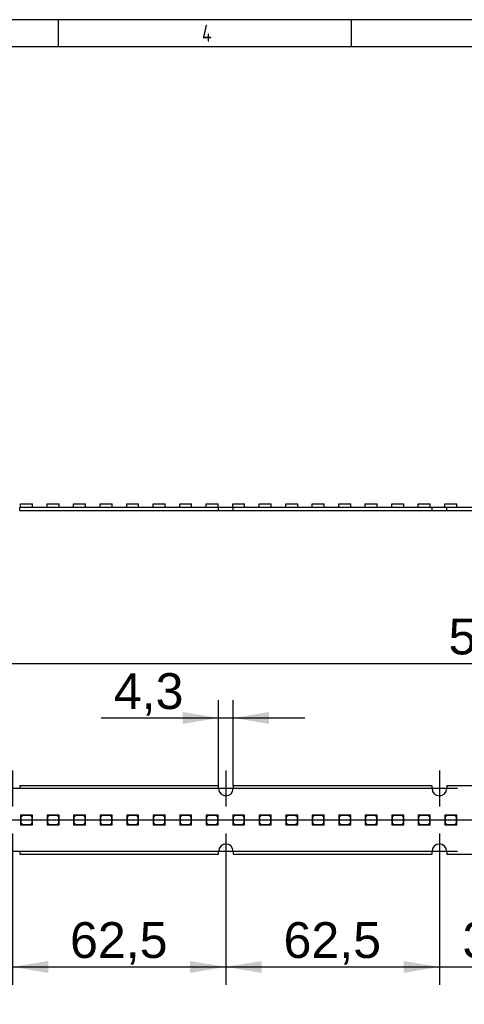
# Paper-space layout 'Layout1' of a CAD drawing. Header units: millimetres. Extents: x 0 to 406, y 0 to 285.
# Tile 3 of 7: x 143 to 208, y 140 to 285. Entities that reach past the tile are written whole.
import ezdxf
from ezdxf.enums import TextEntityAlignment as Align
from ezdxf.lldxf.tags import DXFTag

# ---------------------------------------------------------------- set-up
doc = ezdxf.new("R2010")
doc.units = ezdxf.units.MM
for name, color, linetype in [('10', 7, 'Continuous'), ('Default', 7, 'Continuous'), ('LINLED_560X20MM_', 7, 'Continuous')]:
    doc.layers.add(name, color=color, linetype=linetype)
doc.styles.add('SEACAD_Arial', font='arial.ttf')
doc.styles.add('SEACAD_Solid_Edge_ANSI', font='seans.ttf')
tags = doc.linetypes.add('CENTER2', pattern=[28.575, 19.05, -3.175, 3.175, -3.175]).pattern_tags.tags
tags[10:11] = [DXFTag(74, 4), DXFTag(75, 0), DXFTag(340, '0'), DXFTag(46, 0.0), DXFTag(50, 0.0), DXFTag(44, 0.0), DXFTag(45, 0.0)]
tags[8:9] = [DXFTag(74, 4), DXFTag(75, 0), DXFTag(340, '0'), DXFTag(46, 0.0), DXFTag(50, 0.0), DXFTag(44, 0.0), DXFTag(45, 0.0)]
tags[6:7] = [DXFTag(74, 4), DXFTag(75, 0), DXFTag(340, '0'), DXFTag(46, 0.0), DXFTag(50, 0.0), DXFTag(44, 0.0), DXFTag(45, 0.0)]
tags[4:5] = [DXFTag(74, 4), DXFTag(75, 0), DXFTag(340, '0'), DXFTag(46, 0.0), DXFTag(50, 0.0), DXFTag(44, 0.0), DXFTag(45, 0.0)]
doc.dimstyles.new('ISO', dxfattribs={"dimtxt": 5.25, "dimasz": 5.25, "dimexe": 2.625, "dimexo": 0, "dimgap": 1.3125, "dimtad": 1, "dimlfac": 2, "dimtxsty": 'SEACAD_Arial', "dimblk1": '_SE_FILLED', "dimblk2": '_SE_FILLED', "dimsah": 1, "dimcen": 2.625, "dimadec": 0, "dimazin": 0, "dimtfac": 0.5, "dimtdec": 3, "dimtmove": 0, "dimatfit": 3, "dimfxl": 1, "dimarcsym": 0})

# ---------------------------------------------------------------- blocks, each defined once
blk = doc.blocks.new('SE')
at = {"layer": 'LINLED_560X20MM_', "color": 7, "linetype": 'Continuous'}
for p, q in [((171.77, 172.35), (142.67, 172.35)), ((142.67, 172.35), (142.67, 171.95)), ((171.77, 171.95), (171.77, 172.35)), ((203.02, 172.35), (173.92, 172.35)), ((173.92, 172.35), (173.92, 171.95)), ((203.02, 171.95), (203.02, 172.35)), ((218.02, 172.35), (205.17, 172.35)), ((205.17, 172.35), (205.17, 171.95)), ((144.3, 168.05), (142.8, 168.05)), ((142.8, 168.05), (142.8, 166.65)), ((143.1, 168), (142.85, 167.75)), ((142.85, 167.75), (142.85, 166.95)), ((144.25, 168), (143.1, 168)), ((144.5, 167.75), (144.25, 168)), ((144.55, 168.05), (144.3, 168.05)), ((144.3, 168.05), (144.55, 167.8)), ((144.5, 166.95), (144.5, 167.75)), ((144.55, 167.8), (144.55, 168.05)), ((144.55, 166.65), (144.55, 167.8)), ((148.18, 168.05), (146.68, 168.05)), ((146.68, 168.05), (146.68, 166.65)), ((146.98, 168), (146.73, 167.75)), ((146.73, 167.75), (146.73, 166.95)), ((148.13, 168), (146.98, 168)), ((148.38, 167.75), (148.13, 168)), ((148.43, 168.05), (148.18, 168.05)), ((148.18, 168.05), (148.43, 167.8)), ((148.38, 166.95), (148.38, 167.75)), ((148.43, 167.8), (148.43, 168.05)), ((148.43, 166.65), (148.43, 167.8)), ((152.06, 168.05), (150.56, 168.05)), ((150.56, 168.05), (150.56, 166.65)), ((150.86, 168), (150.61, 167.75)), ((150.61, 167.75), (150.61, 166.95)), ((152.01, 168), (150.86, 168)), ((152.26, 167.75), (152.01, 168)), ((152.31, 168.05), (152.06, 168.05)), ((152.06, 168.05), (152.31, 167.8)), ((152.26, 166.95), (152.26, 167.75)), ((152.31, 167.8), (152.31, 168.05)), ((152.31, 166.65), (152.31, 167.8)), ((155.94, 168.05), (154.44, 168.05)), ((154.44, 168.05), (154.44, 166.65)), ((154.74, 168), (154.49, 167.75)), ((154.49, 167.75), (154.49, 166.95)), ((155.89, 168), (154.74, 168)), ((156.14, 167.75), (155.89, 168)), ((156.19, 168.05), (155.94, 168.05)), ((155.94, 168.05), (156.19, 167.8)), ((156.14, 166.95), (156.14, 167.75)), ((156.19, 167.8), (156.19, 168.05)), ((156.19, 166.65), (156.19, 167.8)), ((159.82, 168.05), (158.32, 168.05)), ((158.32, 168.05), (158.32, 166.65)), ((158.62, 168), (158.37, 167.75)), ((158.37, 167.75), (158.37, 166.95)), ((159.77, 168), (158.62, 168)), ((160.02, 167.75), (159.77, 168)), ((160.07, 168.05), (159.82, 168.05)), ((159.82, 168.05), (160.07, 167.8)), ((160.02, 166.95), (160.02, 167.75)), ((160.07, 167.8), (160.07, 168.05)), ((160.07, 166.65), (160.07, 167.8)), ((163.7, 168.05), (162.2, 168.05)), ((162.2, 168.05), (162.2, 166.65)), ((162.5, 168), (162.25, 167.75)), ((162.25, 167.75), (162.25, 166.95)), ((163.65, 168), (162.5, 168)), ((163.9, 167.75), (163.65, 168)), ((163.95, 168.05), (163.7, 168.05)), ((163.7, 168.05), (163.95, 167.8)), ((163.9, 166.95), (163.9, 167.75)), ((163.95, 167.8), (163.95, 168.05)), ((163.95, 166.65), (163.95, 167.8)), ((167.58, 168.05), (166.08, 168.05)), ((166.08, 168.05), (166.08, 166.65)), ((166.38, 168), (166.13, 167.75)), ((166.13, 167.75), (166.13, 166.95)), ((167.53, 168), (166.38, 168)), ((167.78, 167.75), (167.53, 168)), ((167.83, 168.05), (167.58, 168.05)), ((167.58, 168.05), (167.83, 167.8)), ((167.78, 166.95), (167.78, 167.75)), ((167.83, 167.8), (167.83, 168.05)), ((167.83, 166.65), (167.83, 167.8)), ((171.46, 168.05), (169.96, 168.05)), ((169.96, 168.05), (169.96, 166.65)), ((170.26, 168), (170.01, 167.75)), ((170.01, 167.75), (170.01, 166.95)), ((171.41, 168), (170.26, 168)), ((171.66, 167.75), (171.41, 168)), ((171.71, 168.05), (171.46, 168.05)), ((171.46, 168.05), (171.71, 167.8)), ((171.66, 166.95), (171.66, 167.75)), ((171.71, 167.8), (171.71, 168.05)), ((171.71, 166.65), (171.71, 167.8)), ((175.34, 168.05), (173.84, 168.05)), ((173.84, 168.05), (173.84, 166.65)), ((174.14, 168), (173.89, 167.75)), ((173.89, 167.75), (173.89, 166.95)), ((175.29, 168), (174.14, 168)), ((175.54, 167.75), (175.29, 168)), ((175.59, 168.05), (175.34, 168.05)), ((175.34, 168.05), (175.59, 167.8)), ((175.54, 166.95), (175.54, 167.75)), ((175.59, 167.8), (175.59, 168.05)), ((175.59, 166.65), (175.59, 167.8)), ((179.22, 168.05), (177.72, 168.05)), ((177.72, 168.05), (177.72, 166.65)), ((178.02, 168), (177.77, 167.75)), ((177.77, 167.75), (177.77, 166.95)), ((179.17, 168), (178.02, 168)), ((179.42, 167.75), (179.17, 168)), ((179.47, 168.05), (179.22, 168.05)), ((179.22, 168.05), (179.47, 167.8)), ((179.42, 166.95), (179.42, 167.75)), ((179.47, 167.8), (179.47, 168.05)), ((179.47, 166.65), (179.47, 167.8)), ((183.1, 168.05), (181.6, 168.05)), ((181.6, 168.05), (181.6, 166.65)), ((181.9, 168), (181.65, 167.75)), ((181.65, 167.75), (181.65, 166.95)), ((183.05, 168), (181.9, 168)), ((183.3, 167.75), (183.05, 168)), ((183.35, 168.05), (183.1, 168.05)), ((183.1, 168.05), (183.35, 167.8)), ((183.3, 166.95), (183.3, 167.75)), ((183.35, 167.8), (183.35, 168.05)), ((183.35, 166.65), (183.35, 167.8)), ((186.98, 168.05), (185.48, 168.05)), ((185.48, 168.05), (185.48, 166.65)), ((185.78, 168), (185.53, 167.75)), ((185.53, 167.75), (185.53, 166.95)), ((186.93, 168), (185.78, 168)), ((187.18, 167.75), (186.93, 168)), ((187.23, 168.05), (186.98, 168.05)), ((186.98, 168.05), (187.23, 167.8)), ((187.18, 166.95), (187.18, 167.75)), ((187.23, 167.8), (187.23, 168.05)), ((187.23, 166.65), (187.23, 167.8)), ((190.86, 168.05), (189.36, 168.05)), ((189.36, 168.05), (189.36, 166.65)), ((189.66, 168), (189.41, 167.75)), ((189.41, 167.75), (189.41, 166.95)), ((190.81, 168), (189.66, 168)), ((191.06, 167.75), (190.81, 168)), ((191.11, 168.05), (190.86, 168.05)), ((190.86, 168.05), (191.11, 167.8)), ((191.06, 166.95), (191.06, 167.75)), ((191.11, 167.8), (191.11, 168.05)), ((191.11, 166.65), (191.11, 167.8)), ((194.74, 168.05), (193.24, 168.05)), ((193.24, 168.05), (193.24, 166.65)), ((193.54, 168), (193.29, 167.75)), ((193.29, 167.75), (193.29, 166.95)), ((194.69, 168), (193.54, 168)), ((194.94, 167.75), (194.69, 168)), ((194.99, 168.05), (194.74, 168.05)), ((194.74, 168.05), (194.99, 167.8)), ((194.94, 166.95), (194.94, 167.75)), ((194.99, 167.8), (194.99, 168.05)), ((194.99, 166.65), (194.99, 167.8)), ((198.62, 168.05), (197.12, 168.05)), ((197.12, 168.05), (197.12, 166.65)), ((197.42, 168), (197.17, 167.75)), ((197.17, 167.75), (197.17, 166.95)), ((198.57, 168), (197.42, 168)), ((198.82, 167.75), (198.57, 168)), ((198.87, 168.05), (198.62, 168.05)), ((198.62, 168.05), (198.87, 167.8)), ((198.82, 166.95), (198.82, 167.75)), ((198.87, 167.8), (198.87, 168.05)), ((198.87, 166.65), (198.87, 167.8)), ((202.5, 168.05), (201, 168.05)), ((201, 168.05), (201, 166.65)), ((201.3, 168), (201.05, 167.75)), ((201.05, 167.75), (201.05, 166.95)), ((202.45, 168), (201.3, 168)), ((202.7, 167.75), (202.45, 168)), ((202.75, 168.05), (202.5, 168.05)), ((202.5, 168.05), (202.75, 167.8)), ((202.7, 166.95), (202.7, 167.75)), ((202.75, 167.8), (202.75, 168.05)), ((202.75, 166.65), (202.75, 167.8)), ((206.38, 168.05), (204.88, 168.05)), ((204.88, 168.05), (204.88, 166.65)), ((205.18, 168), (204.93, 167.75)), ((204.93, 167.75), (204.93, 166.95)), ((206.33, 168), (205.18, 168)), ((206.58, 167.75), (206.33, 168)), ((206.63, 168.05), (206.38, 168.05)), ((206.38, 168.05), (206.63, 167.8)), ((206.58, 166.95), (206.58, 167.75)), ((206.63, 167.8), (206.63, 168.05)), ((206.63, 166.65), (206.63, 167.8)), ((142.8, 166.65), (144.55, 166.65)), ((142.85, 166.95), (143.1, 166.7)), ((143.1, 166.7), (144.25, 166.7)), ((144.25, 166.7), (144.5, 166.95)), ((146.68, 166.65), (148.43, 166.65)), ((146.73, 166.95), (146.98, 166.7)), ((146.98, 166.7), (148.13, 166.7)), ((148.13, 166.7), (148.38, 166.95)), ((150.56, 166.65), (152.31, 166.65)), ((150.61, 166.95), (150.86, 166.7)), ((150.86, 166.7), (152.01, 166.7)), ((152.01, 166.7), (152.26, 166.95)), ((154.44, 166.65), (156.19, 166.65)), ((154.49, 166.95), (154.74, 166.7)), ((154.74, 166.7), (155.89, 166.7)), ((155.89, 166.7), (156.14, 166.95)), ((158.32, 166.65), (160.07, 166.65)), ((158.37, 166.95), (158.62, 166.7)), ((158.62, 166.7), (159.77, 166.7)), ((159.77, 166.7), (160.02, 166.95)), ((162.2, 166.65), (163.95, 166.65)), ((162.25, 166.95), (162.5, 166.7)), ((162.5, 166.7), (163.65, 166.7)), ((163.65, 166.7), (163.9, 166.95)), ((166.08, 166.65), (167.83, 166.65)), ((166.13, 166.95), (166.38, 166.7)), ((166.38, 166.7), (167.53, 166.7)), ((167.53, 166.7), (167.78, 166.95)), ((169.96, 166.65), (171.71, 166.65)), ((170.01, 166.95), (170.26, 166.7)), ((170.26, 166.7), (171.41, 166.7)), ((171.41, 166.7), (171.66, 166.95)), ((173.84, 166.65), (175.59, 166.65)), ((173.89, 166.95), (174.14, 166.7)), ((174.14, 166.7), (175.29, 166.7)), ((175.29, 166.7), (175.54, 166.95)), ((177.72, 166.65), (179.47, 166.65)), ((177.77, 166.95), (178.02, 166.7)), ((178.02, 166.7), (179.17, 166.7)), ((179.17, 166.7), (179.42, 166.95)), ((181.6, 166.65), (183.35, 166.65)), ((181.65, 166.95), (181.9, 166.7)), ((181.9, 166.7), (183.05, 166.7)), ((183.05, 166.7), (183.3, 166.95)), ((185.48, 166.65), (187.23, 166.65)), ((185.53, 166.95), (185.78, 166.7)), ((185.78, 166.7), (186.93, 166.7)), ((186.93, 166.7), (187.18, 166.95)), ((189.36, 166.65), (191.11, 166.65)), ((189.41, 166.95), (189.66, 166.7)), ((189.66, 166.7), (190.81, 166.7)), ((190.81, 166.7), (191.06, 166.95)), ((193.24, 166.65), (194.99, 166.65)), ((193.29, 166.95), (193.54, 166.7)), ((193.54, 166.7), (194.69, 166.7)), ((194.69, 166.7), (194.94, 166.95)), ((197.12, 166.65), (198.87, 166.65)), ((197.17, 166.95), (197.42, 166.7)), ((197.42, 166.7), (198.57, 166.7)), ((198.57, 166.7), (198.82, 166.95)), ((201, 166.65), (202.75, 166.65)), ((201.05, 166.95), (201.3, 166.7)), ((201.3, 166.7), (202.45, 166.7)), ((202.45, 166.7), (202.7, 166.95)), ((204.88, 166.65), (206.63, 166.65)), ((204.93, 166.95), (205.18, 166.7)), ((205.18, 166.7), (206.33, 166.7)), ((206.33, 166.7), (206.58, 166.95)), ((142.67, 162.75), (142.67, 162.35)), ((142.67, 162.35), (171.77, 162.35)), ((171.77, 162.35), (171.77, 162.75)), ((173.92, 162.75), (173.92, 162.35)), ((173.92, 162.35), (203.02, 162.35)), ((203.02, 162.35), (203.02, 162.75)), ((205.17, 162.75), (205.17, 162.35)), ((205.17, 162.35), (218.02, 162.35))]:
    blk.add_line(p, q, dxfattribs=at)
for centre, start, end in [((172.84, 171.95), 180, 0), ((204.09, 171.95), 180, 0), ((172.84, 162.75), 0, 180), ((204.09, 162.75), 0, 180)]:
    blk.add_arc(centre, 1.07, start, end, dxfattribs=at)
blk = doc.blocks.new('SE1')
at = {"layer": 'LINLED_560X20MM_', "color": 7, "linetype": 'Continuous'}
for p, q in [((142.8, 213.64), (144.55, 213.64)), ((142.8, 213.19), (142.8, 213.64)), ((144.55, 213.19), (144.55, 213.64)), ((146.68, 213.64), (148.43, 213.64)), ((146.68, 213.19), (146.68, 213.64)), ((148.43, 213.19), (148.43, 213.64)), ((150.56, 213.64), (152.31, 213.64)), ((150.56, 213.19), (150.56, 213.64)), ((152.31, 213.19), (152.31, 213.64)), ((154.44, 213.64), (156.19, 213.64)), ((154.44, 213.19), (154.44, 213.64)), ((156.19, 213.19), (156.19, 213.64)), ((158.32, 213.64), (160.07, 213.64)), ((158.32, 213.19), (158.32, 213.64)), ((160.07, 213.19), (160.07, 213.64)), ((162.2, 213.64), (163.95, 213.64)), ((162.2, 213.19), (162.2, 213.64)), ((163.95, 213.19), (163.95, 213.64)), ((166.08, 213.64), (167.83, 213.64)), ((166.08, 213.19), (166.08, 213.64)), ((167.83, 213.19), (167.83, 213.64)), ((169.96, 213.64), (171.71, 213.64)), ((169.96, 213.19), (169.96, 213.64)), ((171.71, 213.19), (171.71, 213.64)), ((173.84, 213.64), (175.59, 213.64)), ((173.84, 213.19), (173.84, 213.64)), ((175.59, 213.19), (175.59, 213.64)), ((177.72, 213.64), (179.47, 213.64)), ((177.72, 213.19), (177.72, 213.64)), ((179.47, 213.19), (179.47, 213.64)), ((181.6, 213.64), (183.35, 213.64)), ((181.6, 213.19), (181.6, 213.64)), ((183.35, 213.19), (183.35, 213.64)), ((185.48, 213.64), (187.23, 213.64)), ((185.48, 213.19), (185.48, 213.64)), ((187.23, 213.19), (187.23, 213.64)), ((189.36, 213.64), (191.11, 213.64)), ((189.36, 213.19), (189.36, 213.64)), ((191.11, 213.19), (191.11, 213.64)), ((193.24, 213.64), (194.99, 213.64)), ((193.24, 213.19), (193.24, 213.64)), ((194.99, 213.19), (194.99, 213.64)), ((197.12, 213.64), (198.87, 213.64)), ((197.12, 213.19), (197.12, 213.64)), ((198.87, 213.19), (198.87, 213.64)), ((201, 213.64), (202.75, 213.64)), ((201, 213.19), (201, 213.64)), ((202.75, 213.19), (202.75, 213.64)), ((204.88, 213.64), (206.63, 213.64)), ((204.88, 213.19), (204.88, 213.64)), ((206.63, 213.19), (206.63, 213.64)), ((142.67, 212.69), (142.67, 213.19)), ((142.67, 213.19), (171.77, 213.19)), ((142.67, 212.69), (171.77, 212.69)), ((171.77, 212.69), (171.77, 213.19)), ((171.77, 213.19), (173.92, 213.19)), ((171.77, 212.69), (173.92, 212.69)), ((173.92, 212.69), (173.92, 213.19)), ((173.92, 213.19), (203.02, 213.19)), ((173.92, 212.69), (203.02, 212.69)), ((203.02, 212.69), (203.02, 213.19)), ((203.02, 213.19), (205.17, 213.19)), ((203.02, 212.69), (205.17, 212.69)), ((205.17, 212.69), (205.17, 213.19)), ((205.17, 213.19), (218.02, 213.19)), ((205.17, 212.69), (218.02, 212.69))]:
    blk.add_line(p, q, dxfattribs=at)
blk = doc.blocks.new('SEANNOT_GROUP')
at = {"layer": 'Default', "color": 7, "linetype": 'CENTER2'}
for p, q in [((141.59, 174.58), (141.59, 169.33)), ((144.22, 171.95), (138.97, 171.95))]:
    blk.add_line(p, q, dxfattribs=at)
blk = doc.blocks.new('SEANNOT_GROUP1')
at = {"layer": 'Default', "color": 7, "linetype": 'CENTER2'}
for p, q in [((141.59, 165.38), (141.59, 160.13)), ((144.22, 162.75), (138.97, 162.75))]:
    blk.add_line(p, q, dxfattribs=at)
blk = doc.blocks.new('SEANNOT_GROUP2')
at = {"layer": 'Default', "color": 7, "linetype": 'CENTER2'}
for p, q in [((172.84, 174.58), (172.84, 169.33)), ((175.47, 171.95), (170.22, 171.95))]:
    blk.add_line(p, q, dxfattribs=at)
blk = doc.blocks.new('SEANNOT_GROUP3')
at = {"layer": 'Default', "color": 7, "linetype": 'CENTER2'}
for p, q in [((172.84, 165.38), (172.84, 160.13)), ((175.47, 162.75), (170.22, 162.75))]:
    blk.add_line(p, q, dxfattribs=at)
blk = doc.blocks.new('SEANNOT_GROUP4')
at = {"layer": 'Default', "color": 7, "linetype": 'CENTER2'}
for p, q in [((204.09, 174.58), (204.09, 169.33)), ((206.72, 171.95), (201.47, 171.95))]:
    blk.add_line(p, q, dxfattribs=at)
blk = doc.blocks.new('SEANNOT_GROUP5')
at = {"layer": 'Default', "color": 7, "linetype": 'CENTER2'}
for p, q in [((204.09, 165.38), (204.09, 160.13)), ((206.72, 162.75), (201.47, 162.75))]:
    blk.add_line(p, q, dxfattribs=at)
blk = doc.blocks.new('DMBLK15')
at = {"layer": 'Default', "linetype": 'Continuous'}
for points in [[(166.52, 183.16), (166.52, 181.41), (171.77, 182.29)], [(179.17, 183.16), (173.92, 182.29), (179.17, 181.41)]]:
    blk.add_hatch(color=7, dxfattribs=at).paths.add_polyline_path(points)
at = {"layer": 'Default', "color": 7, "linetype": 'Continuous'}
for p, q in [((171.77, 172.35), (171.77, 184.91)), ((173.92, 172.35), (173.92, 184.91)), ((154.6, 182.29), (184.42, 182.29))]:
    blk.add_line(p, q, dxfattribs=at)
at = {"layer": 'Default', "color": 7, "linetype": 'Continuous', "style": 'SEACAD_Arial'}
blk.add_text('4,3', height=5.25, dxfattribs=at).set_placement((156.44, 188.85), align=Align.TOP_LEFT)
blk = doc.blocks.new('_SE_FILLED')
at = {"color": 0}
blk.add_line((0, 0), (-1, 0), dxfattribs=at)
blk.add_solid([(0, 0), (-1, -0.1665), (-1, 0.1665), (0, 0)], dxfattribs=at)
blk = doc.blocks.new('DMBLK16')
at = {"layer": 'Default', "linetype": 'Continuous'}
for points in [[(76.84, 191.16), (71.59, 190.29), (76.84, 189.41)], [(346.34, 191.16), (346.34, 189.41), (351.59, 190.29)]]:
    blk.add_hatch(color=7, dxfattribs=at).paths.add_polyline_path(points)
at = {"layer": 'Default', "color": 7, "linetype": 'Continuous'}
for p, q in [((71.59, 172.35), (71.59, 192.91)), ((351.59, 167.35), (351.59, 192.91)), ((71.59, 190.29), (351.59, 190.29))]:
    blk.add_line(p, q, dxfattribs=at)
at = {"layer": 'Default', "color": 7, "linetype": 'Continuous', "style": 'SEACAD_Arial'}
blk.add_text('560', height=5.25, dxfattribs=at).set_placement((205.43, 196.85), align=Align.TOP_LEFT)
blk = doc.blocks.new('DMBLK19')
at = {"layer": 'Default', "linetype": 'Continuous'}
for points in [[(60.54, 177.2), (61.41, 171.95), (62.29, 177.2)], [(60.54, 157.5), (62.29, 157.5), (61.41, 162.75)]]:
    blk.add_hatch(color=7, dxfattribs=at).paths.add_polyline_path(points)
at = {"layer": 'Default', "color": 7, "linetype": 'Continuous'}
for p, q in [((61.41, 182.45), (61.41, 152.25)), ((204.09, 171.95), (58.79, 171.95)), ((204.09, 162.75), (58.79, 162.75))]:
    blk.add_line(p, q, dxfattribs=at)
at = {"layer": 'Default', "color": 7, "linetype": 'Continuous', "style": 'SEACAD_Arial'}
blk.add_text('18,4', height=5.25, rotation=90, dxfattribs=at).set_placement((54.85, 160.16), align=Align.TOP_LEFT)
blk = doc.blocks.new('SEANNOT_GROUP20')
at = {"layer": 'Default', "color": 7, "linetype": 'CENTER2'}
blk.add_line((68.09, 167.35), (355.09, 167.35), dxfattribs=at)
blk = doc.blocks.new('DMBLK20')
at = {"layer": 'Default', "linetype": 'Continuous'}
for points in [[(198.84, 144.94), (204.09, 145.82), (198.84, 146.69)], [(224.34, 144.94), (224.34, 146.69), (219.09, 145.82)]]:
    blk.add_hatch(color=7, dxfattribs=at).paths.add_polyline_path(points)
at = {"layer": 'Default', "color": 7, "linetype": 'Continuous'}
for p, q in [((204.09, 162.75), (204.09, 143.19)), ((219.09, 162.75), (219.09, 143.19)), ((193.59, 145.82), (229.59, 145.82))]:
    blk.add_line(p, q, dxfattribs=at)
at = {"layer": 'Default', "color": 7, "linetype": 'Continuous', "style": 'SEACAD_Arial'}
blk.add_text('30', height=5.25, dxfattribs=at).set_placement((207.48, 152.38), align=Align.TOP_LEFT)
blk = doc.blocks.new('DMBLK21')
at = {"layer": 'Default', "linetype": 'Continuous'}
for points in [[(178.09, 144.94), (178.09, 146.69), (172.84, 145.82)], [(198.84, 144.94), (204.09, 145.82), (198.84, 146.69)]]:
    blk.add_hatch(color=7, dxfattribs=at).paths.add_polyline_path(points)
at = {"layer": 'Default', "color": 7, "linetype": 'Continuous'}
for p, q in [((172.84, 162.75), (172.84, 143.19)), ((204.09, 162.75), (204.09, 143.19)), ((172.84, 145.82), (204.09, 145.82))]:
    blk.add_line(p, q, dxfattribs=at)
at = {"layer": 'Default', "color": 7, "linetype": 'Continuous', "style": 'SEACAD_Arial'}
blk.add_text('62,5', height=5.25, dxfattribs=at).set_placement((181.28, 152.38), align=Align.TOP_LEFT)
blk = doc.blocks.new('DMBLK22')
at = {"layer": 'Default', "linetype": 'Continuous'}
for points in [[(146.84, 144.94), (146.84, 146.69), (141.59, 145.82)], [(167.59, 144.94), (172.84, 145.82), (167.59, 146.69)]]:
    blk.add_hatch(color=7, dxfattribs=at).paths.add_polyline_path(points)
at = {"layer": 'Default', "color": 7, "linetype": 'Continuous'}
for p, q in [((141.59, 162.75), (141.59, 143.19)), ((172.84, 162.75), (172.84, 143.19)), ((141.59, 145.82), (172.84, 145.82))]:
    blk.add_line(p, q, dxfattribs=at)
at = {"layer": 'Default', "color": 7, "linetype": 'Continuous', "style": 'SEACAD_Arial'}
blk.add_text('62,5', height=5.25, dxfattribs=at).set_placement((150.03, 152.38), align=Align.TOP_LEFT)

psp = doc.layouts.get("Layout1")

# ---------------------------------------------------------------- linework, layer by layer
at = {"layer": '10', "color": 7, "linetype": 'Continuous'}
for p, q in [((148.333, 280.5775), (148.333, 284.5775)), ((191.2219, 280.5775), (191.2219, 284.5775)), ((405.6664, 280.5775), (19.6664, 280.5775))]:
    psp.add_line(p, q, dxfattribs=at)
psp.add_lwpolyline([(405.6664, 13.5775), (405.6664, 284.5775), (15.6664, 284.5775), (15.6664, 13.5775), (405.6664, 13.5775)], dxfattribs=at)

# ---------------------------------------------------------------- block references
at = {"layer": 'Default'}
for name in ['SE1', 'SEANNOT_GROUP', 'SEANNOT_GROUP2', 'SEANNOT_GROUP4', 'SE', 'SEANNOT_GROUP20', 'SEANNOT_GROUP1', 'SEANNOT_GROUP3', 'SEANNOT_GROUP5']:
    psp.add_blockref(name, (0, 0), dxfattribs=at)

# ---------------------------------------------------------------- texts
at = {"layer": '10', "insert": (169.3328, 283.8275), "char_height": 2.5, "width": 1.521749, "attachment_point": 1, "style": 'SEACAD_Solid_Edge_ANSI'}
psp.add_mtext('{\\fSolid Edge ANSI|b0||i0||c0|p34;\\C7;\\H2.50000002;\\W0.8;4}', dxfattribs=at)

# ---------------------------------------------------------------- dimensions: what is measured, and where the dimension line sits
at = {"layer": 'Default', "color": 7, "linetype": 'Continuous'}
dim = psp.add_linear_dim(base=(351.5902, 190.2884), p1=(71.5902, 162.3525), p2=(351.5902, 167.3525), text='\\A1;<>', dimstyle='ISO', dxfattribs=at)
dim.commit()
dim.dimension.update_dxf_attribs({"geometry": 'DMBLK16', "text_midpoint": (211.5902, 190.2884), "dimtype": 160})
for base, p1, p2, angle, picture, middle in [((171.7652, 182.2884), (171.7652, 172.3525), (173.9152, 172.3525), 0, 'DMBLK15', (168.5494, 182.2884)), ((61.4128, 171.9525), (204.0902, 171.9525), (204.0902, 162.7525), 270, 'DMBLK19', (61.4128, 167.3525)), ((141.5902, 145.8152), (141.5902, 162.7525), (172.8402, 162.7525), 0, 'DMBLK22', (157.2152, 145.8152)), ((172.8402, 145.8152), (172.8402, 162.7525), (204.0902, 162.7525), 0, 'DMBLK21', (188.4652, 145.8152)), ((204.0902, 145.8152), (204.0902, 162.7525), (219.0902, 162.7525), 0, 'DMBLK20', (211.5902, 145.8152))]:
    dim = psp.add_linear_dim(base=base, p1=p1, p2=p2, angle=angle, text='\\A1;<>', dimstyle='ISO', dxfattribs=at)
    dim.commit()
    dim.dimension.update_dxf_attribs({"geometry": picture, "text_midpoint": middle, "dimtype": 161})

doc.saveas('drawing.dxf')
